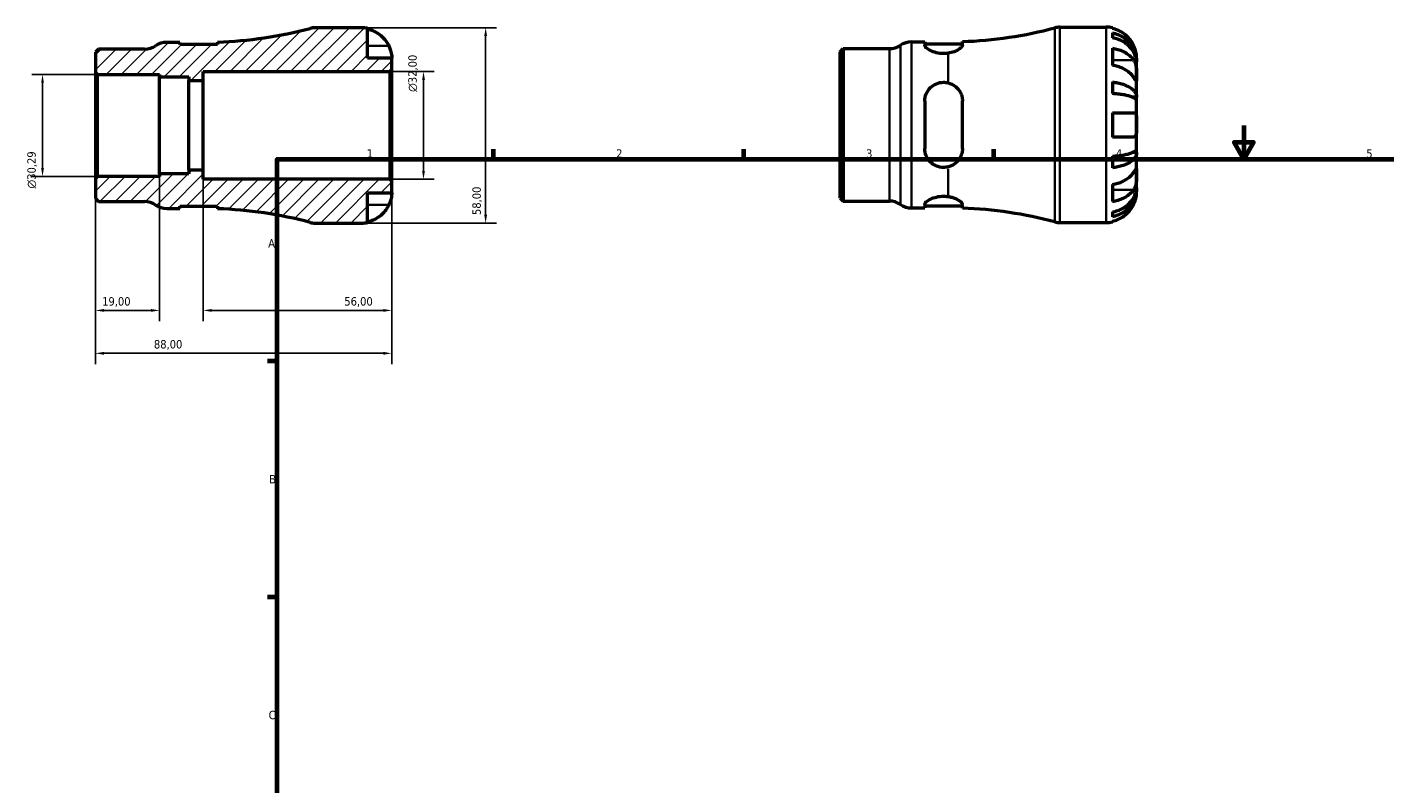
# Model space of a CAD drawing. Header units: millimetres. Extents: x -64 to 667, y 0 to 527.
# Tile 2 of 3: x -64 to 339, y 225 to 449. Entities that reach past the tile are written whole.
import ezdxf

# ---------------------------------------------------------------- set-up
doc = ezdxf.new("R2010")
doc.units = ezdxf.units.MM
for name, color, linetype, lineweight in [('Border (ISO)', 7, 'Continuous', 70), ('Dimension (ISO)', 7, 'Continuous', 25), ('Hatch (ISO)', 7, 'Continuous', 18), ('Visible (ISO)', 7, 'Continuous', 50), ('Visible Narrow (ISO)', 7, 'Continuous', 35)]:
    doc.layers.add(name, color=color, linetype=linetype, lineweight=lineweight)
doc.styles.add('Note Text (ISO)', font='tahoma.ttf')
doc.dimstyles.new('Default (ISO)', dxfattribs={"dimtxt": 2.5, "dimasz": 2.5, "dimexe": 3.175, "dimexo": 0, "dimgap": 0.762, "dimtad": 1, "dimrnd": 1e-08, "dimzin": 0, "dimtxsty": 'Note Text (ISO)', "dimcen": 0.09, "dimdle": 10, "dimclrd": 256, "dimclre": 256, "dimclrt": 232, "dimazin": 0, "dimtfac": 1.40208, "dimtmove": 0, "dimatfit": 3, "dimfxl": 1, "dimtolj": 1, "dimtzin": 0, "dimlwd": -1, "dimlwe": -1, "dimarcsym": 0})

# ---------------------------------------------------------------- blocks, each defined once
blk = doc.blocks.new('Borders Default Border')
at = {"layer": 'Border (ISO)'}
for p, q in [((74.25, 410), (74.25, 412.9)), ((148.5, 410), (148.5, 412.9)), ((222.75, 410), (222.75, 412.9)), ((10, 350), (7.1, 350)), ((10, 280), (7.1, 280))]:
    blk.add_line(p, q, dxfattribs=at)
at = {"layer": 'Border (ISO)', "flags": 128}
for points in [[(297, 420), (297, 410), (294.11, 415), (299.89, 415), (297, 410)], [(10, 10), (10, 410), (584, 410), (584, 10), (10, 10)]]:
    blk.add_lwpolyline(points, dxfattribs=at)
at = {"layer": 'Border (ISO)', "color": 232, "true_color": 0xca0064, "char_height": 2.5, "attachment_point": 7, "style": 'Note Text (ISO)'}
for s, insert in [('1', (36.56, 410.4)), ('2', (110.62, 410.4)), ('3', (184.85, 410.35)), ('4', (259, 410.4)), ('5', (333.39, 410.35)), ('A', (7.29, 383.75)), ('B', (7.59, 313.75)), ('C', (7.43, 243.71))]:
    blk.add_mtext(s, dxfattribs=dict(at, insert=insert))
blk = doc.blocks.new('*D7')
at = {"layer": 'Defpoints', "color": 0, "transparency": 16777216}
for p in [(35, 449), (35, 391), (71.87, 391)]:
    blk.add_point(p, dxfattribs=at)
at = {"layer": 'Dimension (ISO)', "transparency": 16777216}
for p, q in [((35, 449), (75.05, 449)), ((71.87, 446.5), (71.87, 393.5)), ((35, 391), (75.05, 391))]:
    blk.add_line(p, q, dxfattribs=at)
for points in [[(71.45, 446.5), (72.29, 446.5), (71.87, 449)], [(71.45, 393.5), (72.29, 393.5), (71.87, 391)]]:
    blk.add_solid(points, dxfattribs=at)
at = {"layer": 'Dimension (ISO)', "color": 232, "true_color": 0xca0064, "transparency": 16777216, "insert": (67.93, 393.4), "char_height": 2.5, "attachment_point": 1, "rotation": 90, "style": 'Note Text (ISO)'}
blk.add_mtext('\\A1;58,00', dxfattribs=at)
blk = doc.blocks.new('*D8')
at = {"layer": 'Defpoints', "color": 0, "transparency": 16777216}
for p in [(43.42, 436), (53.42, 436), (43.42, 404)]:
    blk.add_point(p, dxfattribs=at)
at = {"layer": 'Dimension (ISO)', "transparency": 16777216}
for p, q in [((43.42, 436), (56.59, 436)), ((53.42, 406.5), (53.42, 433.5)), ((43.42, 404), (56.59, 404))]:
    blk.add_line(p, q, dxfattribs=at)
for points in [[(53, 433.5), (53.84, 433.5), (53.42, 436)], [(53, 406.5), (53.84, 406.5), (53.42, 404)]]:
    blk.add_solid(points, dxfattribs=at)
at = {"layer": 'Dimension (ISO)', "color": 232, "true_color": 0xca0064, "transparency": 16777216, "insert": (48.9, 429.94), "char_height": 2.5, "attachment_point": 1, "rotation": 90, "style": 'Note Text (ISO)'}
blk.add_mtext('\\A1;\\fAIGDT|b0|i0;\\H2.5000;\\ln\\fTahoma|b0|i0;\\H2.5000;32,00', dxfattribs=at)
blk = doc.blocks.new('*D9')
at = {"layer": 'Defpoints', "color": 0, "transparency": 16777216}
for p in [(-44, 404.27), (-25, 405.61), (-44, 365.09)]:
    blk.add_point(p, dxfattribs=at)
at = {"layer": 'Dimension (ISO)', "transparency": 16777216}
for p, q in [((-44, 404.27), (-44, 361.91)), ((-25, 405.61), (-25, 361.91)), ((-27.5, 365.09), (-41.5, 365.09))]:
    blk.add_line(p, q, dxfattribs=at)
for points in [[(-41.5, 365.51), (-41.5, 364.67), (-44, 365.09)], [(-27.5, 365.51), (-27.5, 364.67), (-25, 365.09)]]:
    blk.add_solid(points, dxfattribs=at)
at = {"layer": 'Dimension (ISO)', "color": 232, "true_color": 0xca0064, "transparency": 16777216, "insert": (-42.02, 369.02), "char_height": 2.5, "attachment_point": 1, "style": 'Note Text (ISO)'}
blk.add_mtext('\\A1;19,00', dxfattribs=at)
blk = doc.blocks.new('*D10')
at = {"layer": 'Defpoints', "color": 0, "transparency": 16777216}
for p in [(-12, 406.67), (44, 403.42), (44, 365.09)]:
    blk.add_point(p, dxfattribs=at)
at = {"layer": 'Dimension (ISO)', "transparency": 16777216}
for p, q in [((-12, 406.67), (-12, 361.91)), ((44, 403.42), (44, 361.91)), ((-9.5, 365.09), (41.5, 365.09))]:
    blk.add_line(p, q, dxfattribs=at)
for points in [[(-9.5, 365.51), (-9.5, 364.67), (-12, 365.09)], [(41.5, 365.51), (41.5, 364.67), (44, 365.09)]]:
    blk.add_solid(points, dxfattribs=at)
at = {"layer": 'Dimension (ISO)', "color": 232, "true_color": 0xca0064, "transparency": 16777216, "insert": (29.9, 369.02), "char_height": 2.5, "attachment_point": 1, "style": 'Note Text (ISO)'}
blk.add_mtext('\\A1;56,00', dxfattribs=at)
blk = doc.blocks.new('*D11')
at = {"layer": 'Defpoints', "color": 0, "transparency": 16777216}
for p in [(-44, 404.27), (44, 403.42), (-44, 352.35)]:
    blk.add_point(p, dxfattribs=at)
at = {"layer": 'Dimension (ISO)', "transparency": 16777216}
for p, q in [((-44, 404.27), (-44, 349.18)), ((44, 403.42), (44, 349.18)), ((41.5, 352.35), (-41.5, 352.35))]:
    blk.add_line(p, q, dxfattribs=at)
for points in [[(-41.5, 352.77), (-41.5, 351.93), (-44, 352.35)], [(41.5, 352.77), (41.5, 351.93), (44, 352.35)]]:
    blk.add_solid(points, dxfattribs=at)
at = {"layer": 'Dimension (ISO)', "color": 232, "true_color": 0xca0064, "transparency": 16777216, "insert": (-26.64, 356.29), "char_height": 2.5, "attachment_point": 1, "style": 'Note Text (ISO)'}
blk.add_mtext('\\A1;88,00', dxfattribs=at)
blk = doc.blocks.new('*D12')
at = {"layer": 'Defpoints', "color": 0, "transparency": 16777216}
for p in [(-43.42, 435.15), (-59.72, 404.85), (-43.42, 404.85)]:
    blk.add_point(p, dxfattribs=at)
at = {"layer": 'Dimension (ISO)', "transparency": 16777216}
for p, q in [((-43.42, 435.15), (-62.89, 435.15)), ((-59.72, 432.65), (-59.72, 407.35)), ((-43.42, 404.85), (-62.89, 404.85))]:
    blk.add_line(p, q, dxfattribs=at)
for points in [[(-60.13, 432.65), (-59.3, 432.65), (-59.72, 435.15)], [(-60.13, 407.35), (-59.3, 407.35), (-59.72, 404.85)]]:
    blk.add_solid(points, dxfattribs=at)
at = {"layer": 'Dimension (ISO)', "color": 232, "true_color": 0xca0064, "transparency": 16777216, "insert": (-64.24, 401.26), "char_height": 2.5, "attachment_point": 1, "rotation": 90, "style": 'Note Text (ISO)'}
blk.add_mtext('\\A1;\\fAIGDT|b0|i0;\\H2.5000;\\ln\\fTahoma|b0|i0;\\H2.5000;30,29', dxfattribs=at)

msp = doc.modelspace()

# ---------------------------------------------------------------- hatches: boundary and pattern name
at = {"layer": 'Hatch (ISO)'}
h = msp.add_hatch(dxfattribs=at)
h.set_pattern_fill('ANSI31', color=256, scale=25.4, style=0)
h.set_pattern_definition([(45, (0, 0), (-2.245064, 2.245064), [])])
edge = h.paths.add_edge_path()
edge.add_line((-44.001, 435.726), (-43.421, 435.146))
edge.add_line((-43.421, 435.145), (-25.001, 435.145))
edge.add_line((-25.001, 435.145), (-25.001, 434.388))
edge.add_line((-25.001, 434.388), (-16.291, 434.388))
edge.add_line((-16.291, 434.388), (-16.291, 433.333))
edge.add_line((-16.291, 433.333), (-12.001, 433.333))
edge.add_line((-12.001, 433.333), (-12.001, 436))
edge.add_line((-12.001, 436), (43.419, 436))
edge.add_line((43.419, 436), (43.999, 436.58))
edge.add_line((43.999, 436.58), (43.999, 440))
edge.add_line((43.999, 440), (36.799, 440))
edge.add_line((36.799, 440), (36.799, 448.818))
edge.add_ellipse((34.999, 440), major_axis=(1.8, 8.818), ratio=1, start_angle=0, end_angle=11.53696)
edge.add_line((34.999, 449), (21.247, 449))
edge.add_ellipse((21.247, 443.2), major_axis=(0, 5.8), ratio=1, start_angle=0, end_angle=14.90803)
edge.add_ellipse((-12.001, 568.084), major_axis=(31.756, -119.279), ratio=1, start_angle=347.07346, end_angle=360, ccw=False)
edge.add_line((-7.733, 444.724), (-7.733, 444.01))
edge.add_line((-7.733, 444.01), (-18.933, 444.01))
edge.add_line((-18.933, 444.01), (-18.933, 444.65))
edge.add_line((-18.933, 444.65), (-22.853, 444.65))
edge.add_ellipse((-22.853, 438.85), major_axis=(0, 5.8), ratio=1, start_angle=0, end_angle=34.41151)
edge.add_ellipse((-29.409, 448.42), major_axis=(3.278, -4.785), ratio=1, start_angle=325.58849, end_angle=360, ccw=False)
edge.add_line((-29.409, 442.62), (-43.092, 442.62))
edge.add_line((-43.092, 442.62), (-44.001, 441.711))
edge.add_line((-44.001, 441.711), (-44.001, 435.726))
edge = h.paths.add_edge_path()
edge.add_line((-43.421, 404.854), (-44.001, 404.274))
edge.add_line((-44.001, 404.274), (-44.001, 398.289))
edge.add_line((-44.001, 398.289), (-43.092, 397.38))
edge.add_line((-43.092, 397.38), (-29.409, 397.38))
edge.add_ellipse((-29.409, 391.58), major_axis=(0, 5.8), ratio=1, start_angle=325.58849, end_angle=360, ccw=False)
edge.add_ellipse((-22.853, 401.15), major_axis=(-3.278, -4.785), ratio=1, start_angle=0, end_angle=34.41151)
edge.add_line((-22.853, 395.35), (-18.933, 395.35))
edge.add_line((-18.933, 395.35), (-18.933, 395.99))
edge.add_line((-18.933, 395.99), (-7.733, 395.99))
edge.add_line((-7.733, 395.99), (-7.733, 395.276))
edge.add_ellipse((-12.001, 271.916), major_axis=(4.268, 123.36), ratio=1, start_angle=347.07346, end_angle=360, ccw=False)
edge.add_ellipse((21.247, 396.8), major_axis=(-1.492, -5.605), ratio=1, start_angle=0, end_angle=14.90803)
edge.add_line((21.247, 391), (34.999, 391))
edge.add_ellipse((34.999, 400), major_axis=(0, -9), ratio=1, start_angle=0, end_angle=11.53696)
edge.add_line((36.799, 391.182), (36.799, 400))
edge.add_line((36.799, 400), (43.999, 400))
edge.add_line((43.999, 400), (43.999, 403.42))
edge.add_line((43.999, 403.42), (43.419, 404))
edge.add_line((43.419, 404), (-12.001, 404))
edge.add_line((-12.001, 404), (-12.001, 406.667))
edge.add_line((-12.001, 406.667), (-16.291, 406.667))
edge.add_line((-16.291, 406.667), (-16.291, 405.612))
edge.add_line((-16.291, 405.612), (-25.001, 405.612))
edge.add_line((-25.001, 405.612), (-25.001, 404.854))
edge.add_line((-25.001, 404.854), (-43.421, 404.854))

# ---------------------------------------------------------------- linework, layer by layer
at = {"layer": 'Visible (ISO)'}
for p, q in [((34.999, 449), (21.247, 449)), ((36.799, 440), (36.799, 448.818)), ((242.423, 449.155), (256.175, 449.155)), ((257.975, 448.973), (257.975, 448.747)), ((-18.933, 444.65), (-22.853, 444.65)), ((-18.933, 444.01), (-18.933, 444.65)), ((-7.733, 444.01), (-18.933, 444.01)), ((-7.733, 444.724), (-7.733, 444.01)), ((198.323, 444.805), (202.243, 444.805)), ((202.243, 444.805), (202.243, 443.778)), ((202.243, 444.165), (213.443, 444.165)), ((213.443, 443.855), (213.443, 444.879)), ((257.975, 447.44), (257.975, 446.007)), ((-43.092, 442.62), (-44.001, 441.711)), ((-44.001, 441.711), (-44.001, 435.726)), ((-29.409, 442.62), (-43.092, 442.62)), ((43.999, 440), (36.799, 440)), ((43.999, 436.58), (43.999, 440)), ((177.175, 441.866), (178.084, 442.775)), ((177.175, 398.444), (177.175, 441.866)), ((178.084, 442.775), (191.768, 442.775)), ((178.084, 442.775), (178.084, 397.535)), ((257.975, 442.918), (257.975, 437.827)), ((265.175, 438.868), (265.175, 440.155)), ((-44.001, 435.726), (-43.421, 435.145)), ((-44.001, 435.726), (-44.001, 404.274)), ((-12.001, 433.333), (-12.001, 436)), ((-12.001, 436), (43.419, 436)), ((43.419, 436), (43.999, 436.58)), ((43.419, 436), (43.419, 404)), ((43.999, 403.42), (43.999, 436.58)), ((265.175, 438.868), (265.158, 438.868)), ((265.175, 438.378), (265.175, 438.868)), ((265.175, 434.297), (265.175, 438.378)), ((-43.421, 435.145), (-25.001, 435.145)), ((-43.421, 404.854), (-43.421, 435.145)), ((-25.001, 435.145), (-25.001, 434.388)), ((-25.001, 434.388), (-16.291, 434.388)), ((-25.001, 405.612), (-25.001, 434.388)), ((-16.291, 434.388), (-16.291, 433.333)), ((-16.291, 433.333), (-12.001, 433.333)), ((-16.291, 406.667), (-16.291, 433.333)), ((-12.001, 406.667), (-12.001, 433.333)), ((257.975, 432.89), (257.975, 429.43)), ((265.175, 428.396), (265.175, 434.297)), ((265.175, 428.396), (263.85, 428.396)), ((265.175, 427.213), (265.175, 428.396)), ((202.243, 427.195), (202.243, 413.115)), ((213.443, 413.115), (213.443, 427.195)), ((257.975, 423.755), (257.975, 416.555)), ((265.175, 420.155), (265.175, 427.213)), ((265.175, 413.096), (265.175, 420.155)), ((265.175, 411.914), (263.85, 411.914)), ((265.175, 411.914), (265.175, 413.096)), ((265.175, 406.013), (265.175, 411.914)), ((257.975, 410.88), (257.975, 407.42)), ((-43.421, 404.854), (-44.001, 404.274)), ((-44.001, 404.274), (-44.001, 398.289)), ((-25.001, 404.854), (-43.421, 404.854)), ((-16.291, 405.612), (-25.001, 405.612)), ((-25.001, 405.612), (-25.001, 404.854)), ((-12.001, 406.667), (-16.291, 406.667)), ((-16.291, 406.667), (-16.291, 405.612)), ((-12.001, 404), (-12.001, 406.667)), ((43.419, 404), (-12.001, 404)), ((43.999, 403.42), (43.419, 404)), ((43.999, 400), (43.999, 403.42)), ((265.175, 401.932), (265.175, 406.013)), ((36.799, 391.182), (36.799, 400)), ((36.799, 400), (43.999, 400)), ((257.975, 402.483), (257.975, 397.391)), ((265.175, 401.442), (265.158, 401.442)), ((265.175, 401.442), (265.175, 401.932)), ((265.175, 400.155), (265.175, 401.442)), ((-44.001, 398.289), (-43.092, 397.38)), ((-43.092, 397.38), (-29.409, 397.38)), ((-22.853, 395.35), (-18.933, 395.35)), ((-18.933, 395.35), (-18.933, 395.99)), ((-18.933, 395.99), (-7.733, 395.99)), ((-7.733, 395.99), (-7.733, 395.276)), ((177.175, 398.444), (178.084, 397.535)), ((178.084, 397.535), (191.768, 397.535)), ((198.323, 395.505), (202.243, 395.505)), ((202.243, 396.532), (202.243, 395.505)), ((202.243, 396.145), (213.443, 396.145)), ((213.443, 395.431), (213.443, 396.455)), ((242.423, 391.155), (256.175, 391.155)), ((257.975, 394.303), (257.975, 392.87)), ((257.975, 391.562), (257.975, 391.337)), ((21.247, 391), (34.999, 391))]:
    msp.add_line(p, q, dxfattribs=at)
for centre, radius, start, end in [((-12.001, 568.084), 123.434, 271.98149, 284.90803), ((21.247, 443.2), 5.8, 90, 104.90803), ((34.999, 440), 9, 78.46304, 90), ((209.175, 568.239), 123.434, 271.98149, 284.90803), ((242.423, 443.355), 5.8, 90, 104.90803), ((256.175, 440.155), 9, 78.46304, 90), ((-29.409, 448.42), 5.8, 270, 304.41151), ((-22.853, 438.85), 5.8, 90, 124.41151), ((191.768, 448.575), 5.8, 270, 304.41151), ((198.323, 439.005), 5.8, 90, 124.41151), ((-29.409, 391.58), 5.8, 55.58849, 90), ((-22.853, 401.15), 5.8, 235.58849, 270), ((-12.001, 271.916), 123.434, 75.09197, 88.01851), ((191.768, 391.735), 5.8, 55.58849, 90), ((198.323, 401.305), 5.8, 235.58849, 270), ((209.175, 272.071), 123.434, 75.09197, 88.01851), ((21.247, 396.8), 5.8, 255.09197, 270), ((34.999, 400), 9, 270, 281.53696), ((242.423, 396.955), 5.8, 255.09197, 270), ((256.175, 400.155), 9, 270, 281.53696)]:
    msp.add_arc(centre, radius, start, end, dxfattribs=at)
for points, knots in [([(36.799, 448.592), (37.373, 448.474), (37.934, 448.297), (38.944, 447.877), (39.484, 447.593), (40.49, 446.917), (40.957, 446.525), (41.743, 445.735), (42.135, 445.262), (42.721, 444.38), (42.94, 443.988), (43.123, 443.6)], [0.17075309, 0.17075309, 0.17075309, 0.17075309, 0.33215152, 0.33215152, 0.49888818, 0.49888818, 0.66562485, 0.66562485, 0.83351137, 0.83351137, 0.95687373, 0.95687373, 0.95687373, 0.95687373]), ([(264.299, 443.755), (264.117, 444.143), (263.897, 444.535), (263.312, 445.417), (262.92, 445.889), (262.133, 446.68), (261.666, 447.072), (260.66, 447.748), (260.121, 448.032), (259.111, 448.452), (258.55, 448.629), (257.975, 448.747)], [4.42788405, 4.42788405, 4.42788405, 4.42788405, 4.5512464, 4.5512464, 4.71913293, 4.71913293, 4.88586959, 4.88586959, 5.05260626, 5.05260626, 5.21400469, 5.21400469, 5.21400469, 5.21400469]), ([(43.123, 443.6), (43.19, 443.457), (43.254, 443.313), (43.404, 442.953), (43.485, 442.739), (43.634, 442.298), (43.699, 442.074), (43.833, 441.548), (43.888, 441.262), (43.969, 440.699), (43.986, 440.45), (44.001, 440.094), (43.999, 440), (43.999, 440)], [-0.57647647, -0.57647647, -0.57647647, -0.57647647, -0.52968676, -0.52968676, -0.46054026, -0.46054026, -0.38562403, -0.38562403, -0.27730827, -0.27730827, -0.14258086, -0.14258086, 0, 0, 0, 0]), ([(209.175, 441.413), (208.734, 441.349), (208.281, 441.317), (207.843, 441.317), (207.135, 441.317), (206.39, 441.404), (205.036, 441.722), (204.426, 441.95), (203.431, 442.435), (202.987, 442.729), (202.393, 443.293), (202.243, 443.561), (202.243, 443.778)], [-0.1314192, -0.1314192, -0.1314192, -0.1314192, 0, 0, 0, 0.2124819, 0.2124819, 0.4249637, 0.4249637, 0.6531416, 0.6531416, 0.8813194, 0.8813194, 0.8813194, 0.8813194]), ([(213.443, 443.855), (213.443, 443.785), (213.428, 443.71), (213.365, 443.544), (213.313, 443.451), (213.095, 443.153), (212.87, 442.937), (212.167, 442.422), (211.626, 442.123), (210.44, 441.672), (209.832, 441.507), (209.175, 441.413)], [-0.78499822, -0.78499822, -0.78499822, -0.78499822, -0.71094698, -0.71094698, -0.62704364, -0.62704364, -0.45008669, -0.45008669, -0.20470056, -0.20470056, -0.00002808, -0.00002808, -0.00002808, -0.00002808]), ([(257.975, 447.44), (258.552, 447.325), (259.116, 447.153), (260.128, 446.747), (260.668, 446.472), (261.674, 445.82), (262.142, 445.442), (262.928, 444.68), (263.318, 444.225), (263.992, 443.247), (264.275, 442.723), (264.701, 441.725), (264.883, 441.158), (265.12, 440), (265.175, 439.409), (265.175, 438.868)], [0.1707461, 0.1707461, 0.1707461, 0.1707461, 0.33284, 0.33284, 0.4994944, 0.4994944, 0.6661487, 0.6661487, 0.8332087, 0.8332087, 1.0002688, 1.0002688, 1.1679728, 1.1679728, 1.3356767, 1.3356767, 1.3356767, 1.3356767]), ([(265.175, 438.378), (265.175, 438.86), (265.12, 439.386), (264.883, 440.416), (264.701, 440.921), (264.275, 441.809), (263.992, 442.275), (263.318, 443.146), (262.928, 443.55), (262.142, 444.229), (261.674, 444.565), (260.668, 445.146), (260.128, 445.39), (259.116, 445.752), (258.552, 445.905), (257.975, 446.007)], [4.0142509, 4.0142509, 4.0142509, 4.0142509, 4.1819549, 4.1819549, 4.3496588, 4.3496588, 4.5167189, 4.5167189, 4.6837789, 4.6837789, 4.8504333, 4.8504333, 5.0170876, 5.0170876, 5.1791816, 5.1791816, 5.1791816, 5.1791816]), ([(265.175, 440.155), (265.175, 440.155), (265.176, 440.188), (265.174, 440.323), (265.171, 440.43), (265.149, 440.788), (265.12, 441.081), (265.013, 441.676), (264.953, 441.943), (264.815, 442.435), (264.746, 442.651), (264.586, 443.094), (264.495, 443.32), (264.365, 443.614), (264.332, 443.685), (264.299, 443.755)], [-2.49913258, -2.49913258, -2.49913258, -2.49913258, -2.41505436, -2.41505436, -2.32384732, -2.32384732, -2.1841143, -2.1841143, -2.08674766, -2.08674766, -2.01440674, -2.01440674, -1.93994266, -1.93994266, -1.91637503, -1.91637503, -1.91637503, -1.91637503]), ([(257.975, 442.918), (258.55, 442.835), (259.111, 442.709), (260.121, 442.412), (260.66, 442.211), (261.666, 441.734), (262.133, 441.457), (262.92, 440.898), (263.312, 440.564), (263.897, 439.94), (264.117, 439.662), (264.299, 439.388)], [0.17075309, 0.17075309, 0.17075309, 0.17075309, 0.33215152, 0.33215152, 0.49888818, 0.49888818, 0.66562485, 0.66562485, 0.83351137, 0.83351137, 0.95687373, 0.95687373, 0.95687373, 0.95687373]), ([(264.299, 434.297), (264.117, 434.571), (263.897, 434.849), (263.312, 435.472), (262.92, 435.806), (262.133, 436.366), (261.666, 436.642), (260.66, 437.12), (260.121, 437.321), (259.111, 437.618), (258.55, 437.744), (257.975, 437.827)], [4.42788405, 4.42788405, 4.42788405, 4.42788405, 4.5512464, 4.5512464, 4.71913293, 4.71913293, 4.88586959, 4.88586959, 5.05260626, 5.05260626, 5.21400469, 5.21400469, 5.21400469, 5.21400469]), ([(264.299, 439.388), (264.358, 439.3), (264.415, 439.206), (264.565, 438.928), (264.652, 438.733), (264.809, 438.306), (264.876, 438.075), (265.01, 437.495), (265.064, 437.142), (265.145, 436.335), (265.162, 435.89), (265.177, 435.033), (265.175, 434.634), (265.175, 434.297)], [-0.58004807, -0.58004807, -0.58004807, -0.58004807, -0.5384523, -0.5384523, -0.46383793, -0.46383793, -0.3862639, -0.3862639, -0.27840269, -0.27840269, -0.14277912, -0.14277912, 0, 0, 0, 0]), ([(202.243, 427.195), (202.243, 427.924), (202.393, 428.689), (202.987, 430.085), (203.431, 430.717), (204.426, 431.682), (205.036, 432.095), (206.39, 432.652), (207.135, 432.795), (208.281, 432.795), (208.734, 432.742), (209.175, 432.634)], [0.852797, 0.852797, 0.852797, 0.852797, 1.0809749, 1.0809749, 1.3091527, 1.3091527, 1.5216345, 1.5216345, 1.7341164, 1.7341164, 1.8655356, 1.8655356, 1.8655356, 1.8655356]), ([(209.175, 432.634), (209.563, 432.539), (209.935, 432.404), (210.673, 432.046), (211.032, 431.818), (211.98, 431.053), (212.483, 430.428), (213.065, 429.278), (213.232, 428.801), (213.406, 427.942), (213.443, 427.57), (213.443, 427.195)], [-0.78708935, -0.78708935, -0.78708935, -0.78708935, -0.66579061, -0.66579061, -0.53255757, -0.53255757, -0.2785004, -0.2785004, -0.11750746, -0.11750746, 0, 0, 0, 0]), ([(257.975, 432.89), (258.552, 432.83), (259.116, 432.739), (260.128, 432.526), (260.668, 432.383), (261.674, 432.041), (262.142, 431.842), (262.928, 431.443), (263.318, 431.204), (263.992, 430.692), (264.275, 430.417), (264.701, 429.894), (264.883, 429.597), (265.12, 428.99), (265.175, 428.68), (265.175, 428.396)], [0.1707461, 0.1707461, 0.1707461, 0.1707461, 0.33284, 0.33284, 0.4994944, 0.4994944, 0.6661487, 0.6661487, 0.8332087, 0.8332087, 1.0002688, 1.0002688, 1.1679728, 1.1679728, 1.3356767, 1.3356767, 1.3356767, 1.3356767]), ([(265.175, 434.297), (265.175, 434.114), (265.176, 433.951), (265.174, 433.662), (265.172, 433.54), (265.157, 433.318), (265.139, 433.249), (265.063, 433.237), (265.007, 433.287), (264.87, 433.459), (264.802, 433.554), (264.645, 433.781), (264.557, 433.912), (264.408, 434.134), (264.355, 434.214), (264.299, 434.297)], [0, 0, 0, 0, 0.07774953, 0.07774953, 0.16081914, 0.16081914, 0.27783798, 0.27783798, 0.3882896, 0.3882896, 0.46542959, 0.46542959, 0.54035429, 0.54035429, 0.57953204, 0.57953204, 0.57953204, 0.57953204]), ([(265.175, 427.213), (265.175, 427.353), (265.12, 427.506), (264.883, 427.806), (264.701, 427.952), (264.275, 428.21), (263.992, 428.346), (263.318, 428.599), (262.928, 428.716), (262.142, 428.914), (261.674, 429.011), (260.668, 429.18), (260.128, 429.251), (259.116, 429.356), (258.552, 429.401), (257.975, 429.43)], [4.0142509, 4.0142509, 4.0142509, 4.0142509, 4.1819549, 4.1819549, 4.3496588, 4.3496588, 4.5167189, 4.5167189, 4.6837789, 4.6837789, 4.8504333, 4.8504333, 5.0170876, 5.0170876, 5.1791816, 5.1791816, 5.1791816, 5.1791816]), ([(257.975, 423.755), (258.55, 423.755), (259.111, 423.755), (260.121, 423.755), (260.66, 423.755), (261.666, 423.755), (262.133, 423.755), (262.92, 423.755), (263.312, 423.755), (263.897, 423.755), (264.117, 423.755), (264.299, 423.755)], [0.17075309, 0.17075309, 0.17075309, 0.17075309, 0.33215152, 0.33215152, 0.49888818, 0.49888818, 0.66562485, 0.66562485, 0.83351137, 0.83351137, 0.95687373, 0.95687373, 0.95687373, 0.95687373]), ([(264.299, 423.755), (264.367, 423.755), (264.431, 423.746), (264.581, 423.703), (264.661, 423.657), (264.81, 423.52), (264.876, 423.425), (265.01, 423.134), (265.064, 422.916), (265.146, 422.334), (265.162, 421.955), (265.177, 421.101), (265.175, 420.63), (265.175, 420.155)], [-0.57647647, -0.57647647, -0.57647647, -0.57647647, -0.52968676, -0.52968676, -0.46054026, -0.46054026, -0.38562403, -0.38562403, -0.27730827, -0.27730827, -0.14258086, -0.14258086, 0, 0, 0, 0]), ([(265.175, 420.155), (265.175, 419.875), (265.176, 419.595), (265.174, 419.027), (265.171, 418.742), (265.149, 418.064), (265.12, 417.701), (265.013, 417.199), (264.953, 417.029), (264.815, 416.797), (264.746, 416.721), (264.586, 416.608), (264.495, 416.574), (264.365, 416.557), (264.332, 416.555), (264.299, 416.555)], [-2.49913258, -2.49913258, -2.49913258, -2.49913258, -2.41505436, -2.41505436, -2.32384732, -2.32384732, -2.1841143, -2.1841143, -2.08674766, -2.08674766, -2.01440674, -2.01440674, -1.93994266, -1.93994266, -1.91637503, -1.91637503, -1.91637503, -1.91637503]), ([(264.299, 416.555), (264.117, 416.555), (263.897, 416.555), (263.312, 416.555), (262.92, 416.555), (262.133, 416.555), (261.666, 416.555), (260.66, 416.555), (260.121, 416.555), (259.111, 416.555), (258.55, 416.555), (257.975, 416.555)], [4.42788405, 4.42788405, 4.42788405, 4.42788405, 4.5512464, 4.5512464, 4.71913293, 4.71913293, 4.88586959, 4.88586959, 5.05260626, 5.05260626, 5.21400469, 5.21400469, 5.21400469, 5.21400469]), ([(209.175, 407.676), (208.734, 407.568), (208.281, 407.515), (207.843, 407.515), (207.135, 407.515), (206.39, 407.658), (205.036, 408.214), (204.426, 408.628), (203.431, 409.593), (202.987, 410.225), (202.393, 411.621), (202.243, 412.386), (202.243, 413.115)], [-0.1314192, -0.1314192, -0.1314192, -0.1314192, 0, 0, 0, 0.2124819, 0.2124819, 0.4249637, 0.4249637, 0.6531416, 0.6531416, 0.8813194, 0.8813194, 0.8813194, 0.8813194]), ([(213.443, 413.115), (213.443, 412.878), (213.428, 412.642), (213.365, 412.144), (213.313, 411.884), (213.095, 411.094), (212.87, 410.585), (212.167, 409.475), (211.626, 408.913), (210.44, 408.111), (209.832, 407.836), (209.175, 407.676)], [-0.78499822, -0.78499822, -0.78499822, -0.78499822, -0.71094698, -0.71094698, -0.62704364, -0.62704364, -0.45008669, -0.45008669, -0.20470056, -0.20470056, -0.00002808, -0.00002808, -0.00002808, -0.00002808]), ([(257.975, 410.88), (258.552, 410.909), (259.116, 410.954), (260.128, 411.059), (260.668, 411.13), (261.674, 411.299), (262.142, 411.396), (262.928, 411.593), (263.318, 411.711), (263.992, 411.964), (264.275, 412.099), (264.701, 412.358), (264.883, 412.504), (265.12, 412.804), (265.175, 412.956), (265.175, 413.096)], [0.1707461, 0.1707461, 0.1707461, 0.1707461, 0.33284, 0.33284, 0.4994944, 0.4994944, 0.6661487, 0.6661487, 0.8332087, 0.8332087, 1.0002688, 1.0002688, 1.1679728, 1.1679728, 1.3356767, 1.3356767, 1.3356767, 1.3356767]), ([(265.175, 411.914), (265.175, 411.63), (265.12, 411.32), (264.883, 410.713), (264.701, 410.416), (264.275, 409.893), (263.992, 409.618), (263.318, 409.105), (262.928, 408.867), (262.142, 408.468), (261.674, 408.269), (260.668, 407.927), (260.128, 407.784), (259.116, 407.57), (258.552, 407.48), (257.975, 407.42)], [4.0142509, 4.0142509, 4.0142509, 4.0142509, 4.1819549, 4.1819549, 4.3496588, 4.3496588, 4.5167189, 4.5167189, 4.6837789, 4.6837789, 4.8504333, 4.8504333, 5.0170876, 5.0170876, 5.1791816, 5.1791816, 5.1791816, 5.1791816]), ([(257.975, 402.483), (258.55, 402.566), (259.111, 402.692), (260.121, 402.989), (260.66, 403.19), (261.666, 403.667), (262.133, 403.944), (262.92, 404.503), (263.312, 404.837), (263.897, 405.461), (264.117, 405.739), (264.299, 406.013)], [0.17075309, 0.17075309, 0.17075309, 0.17075309, 0.33215152, 0.33215152, 0.49888818, 0.49888818, 0.66562485, 0.66562485, 0.83351137, 0.83351137, 0.95687373, 0.95687373, 0.95687373, 0.95687373]), ([(264.299, 406.013), (264.358, 406.101), (264.415, 406.186), (264.565, 406.411), (264.652, 406.54), (264.809, 406.765), (264.876, 406.859), (265.01, 407.025), (265.064, 407.072), (265.145, 407.06), (265.162, 406.968), (265.177, 406.616), (265.175, 406.349), (265.175, 406.013)], [-0.58004807, -0.58004807, -0.58004807, -0.58004807, -0.5384523, -0.5384523, -0.46383793, -0.46383793, -0.3862639, -0.3862639, -0.27840269, -0.27840269, -0.14277912, -0.14277912, 0, 0, 0, 0]), ([(265.175, 406.013), (265.175, 405.83), (265.176, 405.627), (265.174, 405.176), (265.172, 404.926), (265.157, 404.298), (265.139, 403.913), (265.063, 403.159), (265.007, 402.798), (264.87, 402.213), (264.802, 401.983), (264.645, 401.558), (264.557, 401.364), (264.408, 401.093), (264.355, 401.005), (264.299, 400.922)], [0, 0, 0, 0, 0.07774953, 0.07774953, 0.16081914, 0.16081914, 0.27783798, 0.27783798, 0.3882896, 0.3882896, 0.46542959, 0.46542959, 0.54035429, 0.54035429, 0.57953204, 0.57953204, 0.57953204, 0.57953204]), ([(43.999, 400), (43.999, 400), (43.999, 399.967), (43.997, 399.832), (43.995, 399.725), (43.972, 399.367), (43.944, 399.074), (43.837, 398.479), (43.777, 398.212), (43.638, 397.72), (43.57, 397.504), (43.41, 397.061), (43.319, 396.835), (43.188, 396.54), (43.156, 396.47), (43.123, 396.4)], [-2.49913258, -2.49913258, -2.49913258, -2.49913258, -2.41505436, -2.41505436, -2.32384732, -2.32384732, -2.1841143, -2.1841143, -2.08674766, -2.08674766, -2.01440674, -2.01440674, -1.93994266, -1.93994266, -1.91637503, -1.91637503, -1.91637503, -1.91637503]), ([(257.975, 394.303), (258.552, 394.405), (259.116, 394.558), (260.128, 394.92), (260.668, 395.164), (261.674, 395.744), (262.142, 396.081), (262.928, 396.759), (263.318, 397.164), (263.992, 398.034), (264.275, 398.501), (264.701, 399.389), (264.883, 399.894), (265.12, 400.924), (265.175, 401.45), (265.175, 401.932)], [0.1707461, 0.1707461, 0.1707461, 0.1707461, 0.33284, 0.33284, 0.4994944, 0.4994944, 0.6661487, 0.6661487, 0.8332087, 0.8332087, 1.0002688, 1.0002688, 1.1679728, 1.1679728, 1.3356767, 1.3356767, 1.3356767, 1.3356767]), ([(265.175, 401.442), (265.175, 400.901), (265.12, 400.31), (264.883, 399.152), (264.701, 398.585), (264.275, 397.587), (263.992, 397.063), (263.318, 396.085), (262.928, 395.63), (262.142, 394.868), (261.674, 394.49), (260.668, 393.837), (260.128, 393.563), (259.116, 393.157), (258.552, 392.985), (257.975, 392.87)], [4.0142509, 4.0142509, 4.0142509, 4.0142509, 4.1819549, 4.1819549, 4.3496588, 4.3496588, 4.5167189, 4.5167189, 4.6837789, 4.6837789, 4.8504333, 4.8504333, 5.0170876, 5.0170876, 5.1791816, 5.1791816, 5.1791816, 5.1791816]), ([(264.299, 400.922), (264.117, 400.647), (263.897, 400.37), (263.312, 399.746), (262.92, 399.412), (262.133, 398.853), (261.666, 398.576), (260.66, 398.098), (260.121, 397.898), (259.111, 397.601), (258.55, 397.475), (257.975, 397.391)], [4.42788405, 4.42788405, 4.42788405, 4.42788405, 4.5512464, 4.5512464, 4.71913293, 4.71913293, 4.88586959, 4.88586959, 5.05260626, 5.05260626, 5.21400469, 5.21400469, 5.21400469, 5.21400469]), ([(264.299, 396.555), (264.367, 396.698), (264.431, 396.842), (264.581, 397.202), (264.661, 397.416), (264.81, 397.857), (264.876, 398.081), (265.01, 398.607), (265.064, 398.893), (265.146, 399.456), (265.162, 399.705), (265.177, 400.061), (265.175, 400.155), (265.175, 400.155)], [-0.57647647, -0.57647647, -0.57647647, -0.57647647, -0.52968676, -0.52968676, -0.46054026, -0.46054026, -0.38562403, -0.38562403, -0.27730827, -0.27730827, -0.14258086, -0.14258086, 0, 0, 0, 0]), ([(43.123, 396.4), (42.94, 396.012), (42.721, 395.62), (42.135, 394.738), (41.743, 394.265), (40.957, 393.475), (40.49, 393.083), (39.484, 392.407), (38.944, 392.123), (37.934, 391.703), (37.373, 391.526), (36.799, 391.408)], [4.42788405, 4.42788405, 4.42788405, 4.42788405, 4.5512464, 4.5512464, 4.71913293, 4.71913293, 4.88586959, 4.88586959, 5.05260626, 5.05260626, 5.21400469, 5.21400469, 5.21400469, 5.21400469]), ([(202.243, 396.532), (202.243, 396.749), (202.393, 397.017), (202.987, 397.581), (203.431, 397.875), (204.426, 398.36), (205.036, 398.588), (206.39, 398.905), (207.135, 398.992), (208.281, 398.992), (208.734, 398.961), (209.175, 398.897)], [0.852797, 0.852797, 0.852797, 0.852797, 1.0809749, 1.0809749, 1.3091527, 1.3091527, 1.5216345, 1.5216345, 1.7341164, 1.7341164, 1.8655356, 1.8655356, 1.8655356, 1.8655356]), ([(209.175, 398.897), (209.563, 398.841), (209.935, 398.761), (210.673, 398.552), (211.032, 398.421), (211.98, 398.004), (212.483, 397.686), (213.065, 397.184), (213.232, 396.994), (213.406, 396.688), (213.443, 396.566), (213.443, 396.455)], [-0.78708935, -0.78708935, -0.78708935, -0.78708935, -0.66579061, -0.66579061, -0.53255757, -0.53255757, -0.2785004, -0.2785004, -0.11750746, -0.11750746, 0, 0, 0, 0]), ([(257.975, 391.562), (258.55, 391.681), (259.111, 391.858), (260.121, 392.278), (260.66, 392.562), (261.666, 393.238), (262.133, 393.63), (262.92, 394.42), (263.312, 394.893), (263.897, 395.775), (264.117, 396.167), (264.299, 396.555)], [0.17075309, 0.17075309, 0.17075309, 0.17075309, 0.33215152, 0.33215152, 0.49888818, 0.49888818, 0.66562485, 0.66562485, 0.83351137, 0.83351137, 0.95687373, 0.95687373, 0.95687373, 0.95687373])]:
    msp.add_open_spline(points, degree=3, knots=knots, dxfattribs=at)
at = {"layer": 'Visible Narrow (ISO)'}
for p, q in [((240.931, 391.705), (240.931, 448.605)), ((242.423, 448.798), (242.423, 391.512)), ((256.175, 391.512), (256.175, 448.798)), ((42.807, 443.6), (37.115, 443.6)), ((198.323, 444.501), (198.323, 395.808)), ((191.768, 397.813), (191.768, 442.496)), ((195.046, 396.811), (195.046, 443.499)), ((209.175, 433.171), (209.175, 441.088)), ((263.983, 439.388), (258.292, 439.388)), ((209.175, 399.222), (209.175, 407.139)), ((263.983, 400.922), (258.292, 400.922)), ((42.807, 396.4), (37.115, 396.4))]:
    msp.add_line(p, q, dxfattribs=at)

# ---------------------------------------------------------------- block references
msp.add_blockref('Borders Default Border', (0, 0))

# ---------------------------------------------------------------- dimensions: what is measured, and where the dimension line sits
at = {"layer": 'Dimension (ISO)'}
for base, p1, p2, angle, picture, middle in [((71.87, 391), (34.999, 449), (34.999, 391), 90, '*D7', (71.87, 397.5)), ((-44.001, 365.088), (-25.001, 405.612), (-44.001, 404.274), 180, '*D9', (-38.001, 365.088)), ((-44.001, 352.35), (43.999, 403.42), (-44.001, 404.274), 180, '*D11', (-22.501, 352.35)), ((43.999, 365.088), (-12.001, 406.667), (43.999, 403.42), 180, '*D10', (33.999, 365.088))]:
    dim = msp.add_linear_dim(base=base, p1=p1, p2=p2, angle=angle, dimstyle='Default (ISO)', override={"dimdec": 2, "dimtp": 0, "dimtm": 0, "dimtdec": 2, "dimtofl": 0, "dimatfit": 1}, dxfattribs=at)
    dim.commit()
    dim.dimension.update_dxf_attribs({"geometry": picture, "text_midpoint": middle, "dimtype": 160})
for base, p1, p2, picture, middle in [((53.419, 436), (43.419, 404), (43.419, 436), '*D8', (53.419, 435.5)), ((-59.716, 404.854), (-43.421, 435.145), (-43.421, 404.854), '*D12', (-59.716, 406.817))]:
    dim = msp.add_linear_dim(base=base, p1=p1, p2=p2, angle=90, text='\\fAIGDT|b0|i0;\\H2.5000;\\ln\\fTahoma|b0|i0;\\H2.5000;<>', dimstyle='Default (ISO)', override={"dimdec": 2, "dimtp": 0, "dimtm": 0, "dimtdec": 2, "dimtofl": 0, "dimatfit": 1}, dxfattribs=at)
    dim.commit()
    dim.dimension.update_dxf_attribs({"geometry": picture, "text_midpoint": middle, "dimtype": 160})

doc.saveas('drawing.dxf')
